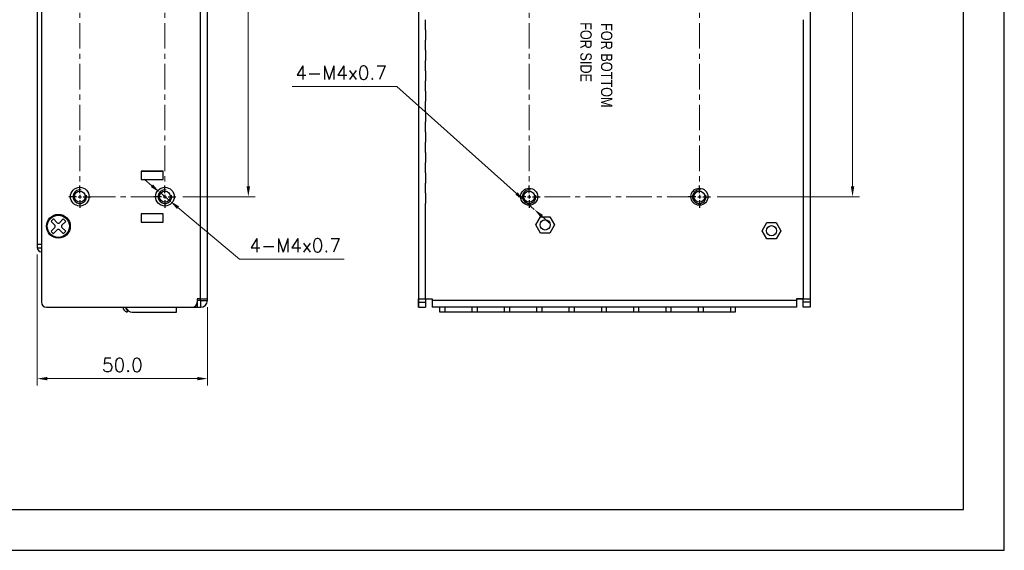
# Model space of a CAD drawing. Header units: inches. Extents: x 0 to 5108, y 0 to 2887.
# Tile 2 of 2: x 227 to 516, y 0 to 156. Entities that reach past the tile are written whole.
import ezdxf

# ---------------------------------------------------------------- set-up
doc = ezdxf.new("R2010")
doc.units = ezdxf.units.IN
doc.header["$MEASUREMENT"] = 0
doc.linetypes.add('CENTER', pattern=[0.6, 0.375, -0.075, 0.075, -0.075])
doc.linetypes.add('CENTER2', pattern=[28.574999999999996, 19.05, -3.174999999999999, 3.174999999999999, -3.174999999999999])
doc.layers.add('Center', color=1, linetype='CENTER2', lineweight=9)
doc.layers.add('Dimension', color=2, linetype='Continuous', lineweight=9)
doc.styles.add('arial', font='arial.ttf', dxfattribs={"height": 5})
doc.styles.add('ROMANS', font='romans')
doc.dimstyles.new('yutana', dxfattribs={"dimscale": 2, "dimtxt": 2, "dimasz": 1.5, "dimexe": 1, "dimexo": 1, "dimgap": 1, "dimtad": 1, "dimdec": 1, "dimzin": 0, "dimdsep": 46, "dimtxsty": 'ROMANS', "dimcen": 0, "dimadec": 0, "dimazin": 0, "dimtp": 0.01, "dimtm": 0.01, "dimtfac": 1, "dimtdec": 1, "dimtmove": 0, "dimatfit": 3, "dimfxl": 1, "dimtolj": 1, "dimtzin": 0, "dimlwd": 0, "dimlwe": 0, "dimarcsym": 0})

# ---------------------------------------------------------------- blocks, each defined once
blk = doc.blocks.new('*D7')
at = {"layer": 'Defpoints', "color": 0}
for p in [(272.6750000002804, 253.8925249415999), (293.9249999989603, 253.8925249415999), (272.6750000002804, 103.8925249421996)]:
    blk.add_point(p, dxfattribs=at)
at = {"layer": 'Dimension', "color": 0, "lineweight": 0}
for p, q in [((274.6750000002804, 253.8925249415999), (295.9249999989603, 253.8925249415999)), ((293.9249999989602, 106.8925249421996), (293.9249999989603, 250.8925249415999)), ((274.6750000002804, 103.8925249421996), (295.9249999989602, 103.8925249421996))]:
    blk.add_line(p, q, dxfattribs=at)
at = {"layer": 'Dimension', "color": 0}
for points in [[(293.4249999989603, 250.8925249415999), (294.4249999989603, 250.8925249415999), (293.9249999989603, 253.8925249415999)], [(293.4249999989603, 106.8925249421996), (294.4249999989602, 106.8925249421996), (293.9249999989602, 103.8925249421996)]]:
    blk.add_solid(points, dxfattribs=at)
at = {"layer": 'Dimension', "color": 0, "insert": (289.9249999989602, 178.8925249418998), "char_height": 4, "attachment_point": 5, "rotation": 90, "style": 'ROMANS'}
blk.add_mtext('\\A1;150.0', dxfattribs=at)
blk = doc.blocks.new('*D9')
at = {"color": 0, "lineweight": 0}
for p, q in [((265.5914402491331, 107.102481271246), (263.2913043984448, 109.0284550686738)), ((267.8915760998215, 105.1765074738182), (270.9584239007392, 102.6085424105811)), ((291.3002193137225, 85.57573761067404), (273.2585597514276, 100.6825686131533)), ((322.0621240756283, 85.57573761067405), (291.3002193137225, 85.57573761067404))]:
    blk.add_line(p, q, dxfattribs=at)
at = {"color": 0}
for points in [[(265.9124358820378, 107.4858372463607), (265.2704446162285, 106.7191252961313), (267.8915760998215, 105.1765074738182)], [(273.5795553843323, 101.065924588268), (272.937564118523, 100.2992126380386), (270.9584239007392, 102.6085424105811)]]:
    blk.add_solid(points, dxfattribs=at)
at = {"layer": 'Defpoints', "color": 0}
for p in [(267.8915760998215, 105.1765074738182), (270.9584239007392, 102.6085424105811)]:
    blk.add_point(p, dxfattribs=at)
at = {"color": 0, "insert": (307.6811716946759, 89.57573761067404), "char_height": 4, "attachment_point": 5, "style": 'ROMANS'}
blk.add_mtext('\\A1;4-M4x0.7', dxfattribs=at)
blk = doc.blocks.new('*D10')
at = {"color": 0, "lineweight": 0}
for p, q in [((306.8088059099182, 136.2895875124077), (337.5707106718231, 136.2895875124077)), ((337.5707106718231, 136.2895875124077), (372.7006717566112, 104.8218741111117)), ((377.9147313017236, 100.1513727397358), (374.9352687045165, 102.8202306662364)), ((380.1493282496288, 98.14972929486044), (382.3839251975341, 96.14808584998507))]:
    blk.add_line(p, q, dxfattribs=at)
at = {"color": 0}
for points in [[(373.0342789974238, 105.1943069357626), (372.3670645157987, 104.4494412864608), (374.9352687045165, 102.8202306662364)], [(380.4829354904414, 98.5221621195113), (379.8157210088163, 97.77729647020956), (377.9147313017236, 100.1513727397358)]]:
    blk.add_solid(points, dxfattribs=at)
at = {"layer": 'Defpoints', "color": 0}
for p in [(374.9352687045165, 102.8202306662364), (377.9147313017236, 100.1513727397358)]:
    blk.add_point(p, dxfattribs=at)
at = {"color": 0, "insert": (321.1897582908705, 140.2895875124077), "char_height": 4, "attachment_point": 5, "style": 'ROMANS'}
blk.add_mtext('\\A1;4-M4x0.7', dxfattribs=at)
blk = doc.blocks.new('*D12')
at = {"layer": 'Defpoints', "color": 0}
for p in [(429.6750000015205, 253.8925249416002), (471.4250000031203, 253.8925249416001), (429.6750000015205, 103.8925249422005)]:
    blk.add_point(p, dxfattribs=at)
at = {"layer": 'Dimension', "color": 0, "lineweight": 0}
for p, q in [((431.6750000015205, 253.8925249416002), (473.4250000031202, 253.8925249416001)), ((471.4250000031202, 106.8925249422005), (471.4250000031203, 250.8925249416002)), ((431.6750000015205, 103.8925249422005), (473.4250000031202, 103.8925249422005))]:
    blk.add_line(p, q, dxfattribs=at)
at = {"layer": 'Dimension', "color": 0}
for points in [[(470.9250000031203, 250.8925249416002), (471.9250000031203, 250.8925249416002), (471.4250000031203, 253.8925249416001)], [(470.9250000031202, 106.8925249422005), (471.9250000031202, 106.8925249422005), (471.4250000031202, 103.8925249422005)]]:
    blk.add_solid(points, dxfattribs=at)
at = {"layer": 'Dimension', "color": 0, "insert": (467.4250000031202, 178.8925249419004), "char_height": 4, "attachment_point": 5, "rotation": 90, "style": 'ROMANS'}
blk.add_mtext('\\A1;150.0', dxfattribs=at)
blk = doc.blocks.new('*D13')
at = {"layer": 'Defpoints', "color": 0}
for p in [(231.9249999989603, 88.89252494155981), (281.9249999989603, 73.39252494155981), (281.9249999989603, 50.4350786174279)]:
    blk.add_point(p, dxfattribs=at)
at = {"layer": 'Dimension', "color": 0, "lineweight": 0}
for p, q in [((231.9249999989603, 86.89252494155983), (231.9249999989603, 48.4350786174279)), ((281.9249999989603, 71.39252494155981), (281.9249999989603, 48.4350786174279)), ((234.9249999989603, 50.4350786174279), (278.9249999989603, 50.4350786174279))]:
    blk.add_line(p, q, dxfattribs=at)
at = {"layer": 'Dimension', "color": 0}
for points in [[(234.9249999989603, 50.9350786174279), (234.9249999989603, 49.93507861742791), (231.9249999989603, 50.4350786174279)], [(278.9249999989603, 50.9350786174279), (278.9249999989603, 49.93507861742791), (281.9249999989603, 50.4350786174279)]]:
    blk.add_solid(points, dxfattribs=at)
at = {"layer": 'Dimension', "color": 0, "insert": (256.9249999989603, 54.43507861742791), "char_height": 4, "attachment_point": 5, "style": 'ROMANS'}
blk.add_mtext('\\A1;50.0', dxfattribs=at)

msp = doc.modelspace()

# ---------------------------------------------------------------- linework, layer by layer
for p, q in [((233.1249999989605, 286.3925249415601), (233.1249999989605, 72.89252494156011)), ((343.9250000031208, 286.3925249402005), (343.9250000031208, 71.39252494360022)), ((458.9250000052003, 286.3925249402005), (458.9250000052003, 71.39252494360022)), ((231.9249999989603, 283.1925249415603), (231.9249999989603, 88.89252494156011)), ((281.9249999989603, 73.89252494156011), (281.9249999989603, 282.3925249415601)), ((343.9250000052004, 282.3925249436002), (343.9250000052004, 73.89252494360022)), ((458.9250000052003, 282.3925249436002), (458.9250000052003, 73.89252494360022)), ((279.9249999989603, 155.8925249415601), (279.9249999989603, 158.8925249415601)), ((279.9249999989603, 152.8925249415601), (279.9249999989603, 155.8925249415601)), ((345.9250000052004, 152.8925249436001), (345.9250000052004, 155.8925249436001)), ((456.9250000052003, 155.8925249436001), (456.9250000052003, 152.8925249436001)), ((279.9249999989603, 149.8925249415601), (279.9249999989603, 152.8925249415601)), ((345.9250000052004, 152.8925249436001), (345.9250000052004, 149.8925249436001)), ((346.0250000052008, 149.8925249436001), (346.0250000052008, 152.8925249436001)), ((456.9250000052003, 152.8925249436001), (456.9250000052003, 149.8925249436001)), ((279.9249999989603, 146.8925249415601), (279.9249999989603, 149.8925249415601)), ((345.9250000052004, 146.8925249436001), (345.9250000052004, 149.8925249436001)), ((456.9250000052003, 149.8925249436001), (456.9250000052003, 146.8925249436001)), ((279.9249999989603, 143.8925249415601), (279.9249999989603, 146.8925249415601)), ((345.9250000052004, 146.8925249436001), (345.9250000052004, 143.8925249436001)), ((346.0250000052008, 143.8925249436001), (346.0250000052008, 146.8925249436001)), ((456.9250000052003, 146.8925249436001), (456.9250000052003, 143.8925249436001)), ((279.9249999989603, 140.8925249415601), (279.9249999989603, 143.8925249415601)), ((345.9250000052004, 140.8925249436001), (345.9250000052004, 143.8925249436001)), ((456.9250000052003, 143.8925249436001), (456.9250000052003, 140.8925249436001)), ((279.9249999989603, 137.8925249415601), (279.9249999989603, 140.8925249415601)), ((345.9250000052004, 140.8925249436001), (345.9250000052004, 137.8925249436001)), ((346.0250000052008, 137.8925249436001), (346.0250000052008, 140.8925249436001)), ((456.9250000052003, 140.8925249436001), (456.9250000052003, 137.8925249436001)), ((279.9249999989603, 134.8925249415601), (279.9249999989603, 137.8925249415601)), ((345.9250000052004, 134.8925249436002), (345.9250000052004, 137.8925249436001)), ((456.9250000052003, 137.8925249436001), (456.9250000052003, 134.8925249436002)), ((279.9249999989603, 131.8925249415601), (279.9249999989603, 134.8925249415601)), ((345.9250000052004, 134.8925249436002), (345.9250000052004, 131.8925249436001)), ((346.0250000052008, 131.8925249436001), (346.0250000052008, 134.8925249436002)), ((456.9250000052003, 134.8925249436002), (456.9250000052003, 131.8925249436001)), ((279.9249999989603, 128.8925249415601), (279.9249999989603, 131.8925249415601)), ((345.9250000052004, 128.8925249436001), (345.9250000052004, 131.8925249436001)), ((456.9250000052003, 131.8925249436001), (456.9250000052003, 128.8925249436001)), ((279.9249999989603, 125.8925249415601), (279.9249999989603, 128.8925249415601)), ((345.9250000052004, 128.8925249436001), (345.9250000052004, 125.8925249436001)), ((346.0250000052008, 125.8925249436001), (346.0250000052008, 128.8925249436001)), ((456.9250000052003, 128.8925249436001), (456.9250000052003, 125.8925249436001)), ((279.9249999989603, 122.8925249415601), (279.9249999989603, 125.8925249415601)), ((345.9250000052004, 122.8925249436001), (345.9250000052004, 125.8925249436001)), ((456.9250000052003, 125.8925249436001), (456.9250000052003, 122.8925249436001)), ((279.9249999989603, 119.8925249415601), (279.9249999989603, 122.8925249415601)), ((345.9250000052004, 122.8925249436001), (345.9250000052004, 119.8925249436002)), ((346.0250000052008, 119.8925249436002), (346.0250000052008, 122.8925249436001)), ((456.9250000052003, 122.8925249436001), (456.9250000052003, 119.8925249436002)), ((279.9249999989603, 116.8925249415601), (279.9249999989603, 119.8925249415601)), ((345.9250000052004, 116.8925249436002), (345.9250000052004, 119.8925249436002)), ((456.9250000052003, 119.8925249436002), (456.9250000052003, 116.8925249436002)), ((279.9249999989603, 113.8925249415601), (279.9249999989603, 116.8925249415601)), ((345.9250000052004, 116.8925249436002), (345.9250000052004, 113.8925249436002)), ((346.0250000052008, 113.8925249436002), (346.0250000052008, 116.8925249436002)), ((456.9250000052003, 116.8925249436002), (456.9250000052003, 113.8925249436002)), ((279.9249999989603, 110.8925249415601), (279.9249999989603, 113.8925249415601)), ((345.9250000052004, 110.8925249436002), (345.9250000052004, 113.8925249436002)), ((456.9250000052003, 113.8925249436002), (456.9250000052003, 110.8925249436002)), ((268.9249999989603, 111.3925249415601), (262.4249999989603, 111.3925249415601)), ((262.4249999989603, 111.3925249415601), (262.4249999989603, 108.8925249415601)), ((262.4249999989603, 111.3425249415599), (268.9249999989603, 111.3425249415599)), ((268.9249999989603, 108.8925249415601), (268.9249999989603, 111.3925249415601)), ((279.9249999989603, 107.8925249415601), (279.9249999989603, 110.8925249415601)), ((345.9250000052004, 110.8925249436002), (345.9250000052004, 107.8925249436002)), ((346.0250000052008, 107.8925249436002), (346.0250000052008, 110.8925249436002)), ((456.9250000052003, 110.8925249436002), (456.9250000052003, 107.8925249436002)), ((244.4250000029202, 104.8925249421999), (244.4250000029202, 107.1425249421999)), ((262.4249999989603, 108.8925249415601), (268.9249999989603, 108.8925249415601)), ((269.4250000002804, 104.8925249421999), (269.4250000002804, 107.1425249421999)), ((279.9249999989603, 104.8925249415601), (279.9249999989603, 107.8925249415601)), ((345.9250000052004, 104.8925249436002), (345.9250000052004, 107.8925249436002)), ((376.4250000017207, 104.8925249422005), (376.4250000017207, 107.1425249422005)), ((426.4250000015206, 104.8925249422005), (426.4250000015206, 107.1425249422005)), ((456.9250000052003, 107.8925249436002), (456.9250000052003, 104.8925249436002)), ((244.4250000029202, 104.8925249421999), (244.4250000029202, 106.3925249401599)), ((244.4250000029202, 104.3925249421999), (244.4250000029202, 103.3925249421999)), ((244.4250000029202, 104.3925249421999), (244.4250000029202, 103.3925249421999)), ((269.4250000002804, 104.8925249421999), (269.4250000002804, 106.3925249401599)), ((269.4250000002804, 104.3925249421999), (269.4250000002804, 103.3925249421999)), ((269.4250000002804, 104.3925249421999), (269.4250000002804, 103.3925249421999)), ((279.9249999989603, 101.8925249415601), (279.9249999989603, 104.8925249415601)), ((345.9250000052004, 104.8925249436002), (345.9250000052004, 101.8925249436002)), ((376.4250000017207, 104.8925249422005), (376.4250000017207, 106.3925249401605)), ((376.4250000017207, 104.3925249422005), (376.4250000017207, 103.3925249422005)), ((376.4250000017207, 104.3925249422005), (376.4250000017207, 103.3925249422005)), ((426.4250000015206, 104.8925249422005), (426.4250000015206, 106.3925249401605)), ((426.4250000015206, 104.3925249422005), (426.4250000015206, 103.3925249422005)), ((426.4250000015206, 104.3925249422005), (426.4250000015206, 103.3925249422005)), ((456.9250000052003, 104.8925249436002), (456.9250000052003, 101.8925249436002)), ((243.4250000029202, 103.8925249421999), (241.1750000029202, 103.8925249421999)), ((243.4250000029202, 103.8925249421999), (241.9250000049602, 103.8925249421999)), ((243.9250000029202, 103.8925249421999), (244.9250000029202, 103.8925249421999)), ((243.9250000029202, 103.8925249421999), (244.9250000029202, 103.8925249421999)), ((244.4250000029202, 102.8925249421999), (244.4250000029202, 101.3925249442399)), ((244.4250000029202, 102.8925249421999), (244.4250000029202, 100.6425249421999)), ((245.4250000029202, 103.8925249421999), (246.9250000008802, 103.8925249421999)), ((245.4250000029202, 103.8925249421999), (247.6750000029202, 103.8925249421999)), ((268.4250000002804, 103.8925249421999), (266.1750000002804, 103.8925249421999)), ((268.4250000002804, 103.8925249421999), (266.9250000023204, 103.8925249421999)), ((268.9250000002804, 103.8925249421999), (269.9250000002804, 103.8925249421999)), ((268.9250000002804, 103.8925249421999), (269.9250000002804, 103.8925249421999)), ((269.4250000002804, 102.8925249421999), (269.4250000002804, 101.3925249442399)), ((269.4250000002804, 102.8925249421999), (269.4250000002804, 100.6425249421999)), ((270.4250000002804, 103.8925249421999), (271.9249999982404, 103.8925249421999)), ((270.4250000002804, 103.8925249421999), (272.6750000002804, 103.8925249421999)), ((279.9249999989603, 73.89252494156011), (279.9249999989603, 101.8925249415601)), ((345.9250000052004, 73.89252494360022), (345.9250000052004, 101.8925249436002)), ((375.4250000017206, 103.8925249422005), (373.1750000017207, 103.8925249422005)), ((375.4250000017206, 103.8925249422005), (373.9250000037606, 103.8925249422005)), ((375.9250000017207, 103.8925249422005), (376.9250000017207, 103.8925249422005)), ((375.9250000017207, 103.8925249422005), (376.9250000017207, 103.8925249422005)), ((376.4250000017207, 102.8925249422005), (376.4250000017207, 101.3925249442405)), ((376.4250000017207, 102.8925249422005), (376.4250000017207, 100.6425249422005)), ((377.4250000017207, 103.8925249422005), (378.9249999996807, 103.8925249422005)), ((377.4250000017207, 103.8925249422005), (379.6750000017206, 103.8925249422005)), ((425.4250000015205, 103.8925249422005), (423.1750000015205, 103.8925249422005)), ((425.4250000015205, 103.8925249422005), (423.9250000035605, 103.8925249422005)), ((425.9250000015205, 103.8925249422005), (426.9250000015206, 103.8925249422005)), ((425.9250000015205, 103.8925249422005), (426.9250000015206, 103.8925249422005)), ((426.4250000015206, 102.8925249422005), (426.4250000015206, 101.3925249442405)), ((426.4250000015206, 102.8925249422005), (426.4250000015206, 100.6425249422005)), ((427.4250000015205, 103.8925249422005), (428.9249999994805, 103.8925249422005)), ((427.4250000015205, 103.8925249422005), (429.6750000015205, 103.8925249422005)), ((456.9250000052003, 101.8925249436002), (456.9250000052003, 73.89252494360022)), ((268.9249999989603, 98.89252494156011), (262.4249999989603, 98.89252494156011)), ((262.4249999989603, 98.89252494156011), (262.4249999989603, 96.39252494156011)), ((268.9249999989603, 96.39252494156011), (268.9249999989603, 98.89252494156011)), ((237.0643398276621, 95.54607833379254), (235.9672847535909, 96.64313340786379)), ((237.7714466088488, 96.2531851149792), (236.6743915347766, 97.35024018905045)), ((238.4785533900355, 96.2531851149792), (239.5756084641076, 97.35024018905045)), ((239.1856601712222, 95.54607833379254), (240.2827152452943, 96.64313340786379)), ((262.4249999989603, 96.39252494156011), (268.9249999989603, 96.39252494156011)), ((378.3537198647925, 95.5925249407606), (379.7393599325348, 97.99252394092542)), ((379.7393599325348, 93.19252594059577), (378.3537198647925, 95.5925249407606)), ((379.7393599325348, 97.99252394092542), (382.5106400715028, 97.99252394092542)), ((382.5106400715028, 97.99252394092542), (383.8962801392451, 95.5925249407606)), ((383.8962801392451, 95.5925249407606), (382.5106400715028, 93.19252594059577)), ((444.8537198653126, 93.89252494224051), (446.239359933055, 96.29252394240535)), ((446.239359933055, 96.29252394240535), (449.010640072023, 96.29252394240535)), ((449.010640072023, 96.29252394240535), (450.3962801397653, 93.89252494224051)), ((237.0643398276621, 94.83897155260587), (235.9672847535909, 93.7419164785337)), ((237.7714466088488, 94.1318647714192), (236.6743915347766, 93.03480969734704)), ((238.4785533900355, 94.1318647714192), (239.5756084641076, 93.03480969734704)), ((239.1856601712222, 94.83897155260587), (240.2827152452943, 93.7419164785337)), ((382.5106400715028, 93.19252594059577), (379.7393599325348, 93.19252594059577)), ((446.239359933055, 91.4925259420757), (444.8537198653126, 93.89252494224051)), ((450.3962801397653, 93.89252494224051), (449.010640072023, 91.4925259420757)), ((233.1249999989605, 89.8925249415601), (231.9249999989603, 89.8925249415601)), ((449.010640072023, 91.4925259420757), (446.239359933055, 91.4925259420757)), ((231.9249999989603, 88.89252494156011), (233.1249999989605, 88.89252494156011)), ((279.9249999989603, 73.89252494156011), (278.9249999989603, 73.89252494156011)), ((278.9249999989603, 73.89252494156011), (278.9249999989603, 71.39252494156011)), ((279.9249999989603, 73.39252494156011), (278.9249999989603, 73.39252494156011)), ((279.9249999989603, 73.89252494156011), (281.9249999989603, 73.89252494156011)), ((279.9249999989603, 73.39252494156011), (279.9249999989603, 73.89252494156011)), ((279.9249999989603, 73.39252494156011), (281.9249999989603, 73.39252494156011)), ((279.9249999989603, 73.39252494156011), (279.9249999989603, 71.39252494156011)), ((281.9249999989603, 73.39252494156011), (281.9249999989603, 73.89252494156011)), ((343.9250000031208, 73.89252494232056), (347.9250000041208, 73.89252494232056)), ((343.9250000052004, 73.89252494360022), (345.9250000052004, 73.89252494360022)), ((343.9250000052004, 71.39252494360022), (343.9250000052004, 73.89252494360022)), ((343.9250000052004, 72.89252494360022), (345.9250000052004, 72.89252494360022)), ((345.9250000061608, 73.89252494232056), (345.9250000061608, 71.39252494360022)), ((345.9250000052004, 73.89252494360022), (347.9250000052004, 73.89252494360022)), ((345.9250000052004, 73.89252494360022), (345.9250000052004, 71.39252494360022)), ((347.9250000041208, 73.89252494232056), (347.9250000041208, 71.39252494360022)), ((347.9250000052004, 73.89252494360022), (347.9250000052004, 71.39252494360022)), ((454.9250000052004, 73.39252494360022), (347.9250000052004, 73.39252494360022)), ((454.9250000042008, 73.89252494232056), (454.9250000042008, 71.39252494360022)), ((454.9250000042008, 73.89252494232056), (458.9250000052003, 73.89252494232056)), ((456.9250000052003, 73.89252494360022), (454.9250000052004, 73.89252494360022)), ((454.9250000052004, 73.89252494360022), (454.9250000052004, 71.39252494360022)), ((456.9250000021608, 71.39252494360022), (456.9250000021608, 73.89252494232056)), ((456.9250000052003, 73.89252494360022), (458.9250000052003, 73.89252494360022)), ((456.9250000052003, 71.39252494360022), (456.9250000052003, 73.89252494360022)), ((458.9250000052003, 72.89252494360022), (456.9250000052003, 72.89252494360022)), ((458.9250000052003, 73.89252494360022), (458.9250000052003, 71.39252494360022)), ((234.6249999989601, 71.39252494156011), (279.9249999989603, 71.39252494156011)), ((259.8249999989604, 70.00747485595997), (272.8249999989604, 70.00747485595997)), ((272.8249999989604, 70.00747485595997), (272.8249999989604, 71.39252494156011)), ((343.9250000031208, 71.39252494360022), (345.9250000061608, 71.39252494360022)), ((343.9250000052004, 71.39252494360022), (345.9250000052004, 71.39252494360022)), ((454.9250000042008, 71.39252494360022), (347.9250000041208, 71.39252494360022)), ((454.9250000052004, 71.39252494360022), (347.9250000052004, 71.39252494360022)), ((350.2250000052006, 70.00747485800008), (350.2250000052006, 71.39252494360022)), ((436.9250000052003, 70.00747485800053), (350.2250000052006, 70.00747485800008)), ((351.6250000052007, 71.39252494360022), (351.6250000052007, 70.00747485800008)), ((359.6250000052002, 71.39252494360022), (359.6250000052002, 70.00747485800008)), ((361.1250000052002, 71.39252494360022), (361.1250000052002, 70.00747485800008)), ((369.1250000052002, 71.39252494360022), (369.1250000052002, 70.00747485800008)), ((370.6250000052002, 71.39252494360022), (370.6250000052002, 70.00747485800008)), ((378.6250000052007, 71.39252494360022), (378.6250000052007, 70.00747485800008)), ((380.1250000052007, 71.39252494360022), (380.1250000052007, 70.00747485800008)), ((388.1250000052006, 71.39252494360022), (388.1250000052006, 70.00747485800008)), ((389.6250000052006, 71.39252494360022), (389.6250000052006, 70.00747485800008)), ((397.6250000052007, 71.39252494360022), (397.6250000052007, 70.00747485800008)), ((399.0250000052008, 71.39252494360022), (399.0250000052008, 70.00747485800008)), ((399.0250000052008, 71.39252494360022), (399.0250000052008, 70.00747485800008)), ((407.0250000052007, 71.39252494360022), (407.0250000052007, 70.00747485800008)), ((408.5250000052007, 71.39252494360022), (408.5250000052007, 70.00747485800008)), ((416.5250000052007, 71.39252494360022), (416.5250000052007, 70.00747485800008)), ((418.0250000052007, 71.39252494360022), (418.0250000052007, 70.00747485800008)), ((426.0250000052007, 71.39252494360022), (426.0250000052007, 70.00747485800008)), ((427.5250000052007, 71.39252494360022), (427.5250000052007, 70.00747485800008)), ((435.5250000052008, 71.39252494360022), (435.5250000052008, 70.00747485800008)), ((436.9250000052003, 71.39252494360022), (436.9250000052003, 70.00747485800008)), ((436.9250000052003, 71.39252494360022), (436.9250000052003, 70.00747485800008)), ((458.9250000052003, 71.39252494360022), (456.9250000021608, 71.39252494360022)), ((458.9250000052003, 71.39252494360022), (456.9250000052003, 71.39252494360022))]:
    msp.add_line(p, q)
at = {"ltscale": 5}
for points in [[(0, 0), (516, 0), (516, 356.4), (0, 356.4)], [(12, 12), (504, 12), (504, 344.4), (12, 344.4)]]:
    msp.add_lwpolyline(points, close=True, dxfattribs=at)
for centre, radius in [((244.4250000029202, 103.8925249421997), 2.75), ((244.4250000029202, 103.8925249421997), 1.606346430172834), ((269.4250000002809, 103.8925249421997), 2.75), ((269.4250000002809, 103.8925249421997), 1.606346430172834), ((376.4250000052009, 103.8925249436), 2.499978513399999), ((376.4250000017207, 103.8925249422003), 1.606346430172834), ((426.4250000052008, 103.8925249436), 2.499978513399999), ((426.425000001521, 103.8925249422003), 1.606346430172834), ((238.1249999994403, 95.19252494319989), 3.500000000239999), ((238.1249999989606, 95.19252494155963), 3.5), ((238.1249999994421, 95.19252494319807), 3.25), ((381.1250000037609, 95.59252494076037), 1.50000000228), ((447.6250000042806, 93.89252494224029), 1.50000000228)]:
    msp.add_circle(centre, radius)
for centre, radius, start, end in [((244.4250000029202, 103.8925249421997), 2, 78.02692940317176, 14.1877452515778), ((269.4250000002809, 103.8925249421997), 2, 78.02692940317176, 14.1877452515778), ((376.4250000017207, 103.8925249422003), 2, 78.02692940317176, 14.1877452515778), ((426.425000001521, 103.8925249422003), 2, 78.02692940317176, 14.1877452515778), ((238.1249999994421, 95.19252494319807), 2.599999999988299, 123.9125107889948, 146.0874892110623), ((238.1249999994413, 95.19252494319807), 2.599999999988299, 123.9125107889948, 146.0874892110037), ((236.7107864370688, 95.19252494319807), 0.5, 314.9999999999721, 45.00000000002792), ((238.1249999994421, 96.6067385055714), 0.5, 225.0000000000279, 314.9999999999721), ((239.5392135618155, 95.19252494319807), 0.5, 134.999999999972, 224.9999999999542), ((238.1249999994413, 95.19252494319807), 2.599999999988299, 33.9125107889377, 56.08748921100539), ((238.1249999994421, 95.19252494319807), 2.599999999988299, 213.9125107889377, 236.0874892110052), ((238.1249999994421, 93.77831138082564), 0.5, 44.99999999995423, 134.999999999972), ((238.1249999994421, 95.19252494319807), 2.599999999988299, 303.9125107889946, 326.0874892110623), ((233.1249999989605, 88.89252494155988), 1.199999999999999, 180, 270), ((234.6249999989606, 72.89252494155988), 1.5, 180, 270), ((277.4249999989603, 72.89252494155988), 1.5, 270, 0), ((279.9250000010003, 73.39252494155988), 1.999999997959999, 270, 0), ((279.9249999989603, 73.39252494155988), 2, 270, 0), ((259.0226398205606, 71.8060451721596), 1.997639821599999, 191.9602266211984, 242.4437981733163), ((259.8238978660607, 71.80861652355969), 2, 192.1039272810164, 224.0108515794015), ((259.8249999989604, 72.00747485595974), 2, 198.0253468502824, 270), ((258.2108338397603, 70.25030818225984), 0.2428331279, 242.4437981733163, 44.01085158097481)]:
    msp.add_arc(centre, radius, start, end)
at = {"layer": 'Center', "color": 7, "linetype": 'CENTER', "ltscale": 20}
for p, q in [((244.4249999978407, 250.8925249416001), (244.4249999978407, 105.8925249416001)), ((269.4250000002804, 250.8925249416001), (269.4250000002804, 105.8925249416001)), ((376.4250000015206, 250.8925249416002), (376.4250000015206, 105.8925249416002)), ((426.4250000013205, 250.8925249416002), (426.4250000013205, 105.8925249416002)), ((266.9250000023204, 103.8925249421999), (246.9249999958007, 103.8925249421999)), ((424.4250000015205, 103.8925249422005), (378.9250000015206, 103.8925249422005))]:
    msp.add_line(p, q, dxfattribs=at)

# ---------------------------------------------------------------- texts
at = {"style": 'arial', "width": 0.8}
for s, p in [('FOR SIDE', (391.4614250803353, 155.1680003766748)), ('FOR BOTTOM', (397.5267454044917, 154.8971924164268))]:
    msp.add_text(s, height=3.3332, rotation=270, dxfattribs=at).set_placement(p)

# ---------------------------------------------------------------- dimensions: what is measured, and where the dimension line sits
for p1, p2, picture, middle in [((377.9147313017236, 100.1513727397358), (374.9352687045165, 102.8202306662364), '*D10', (321.1897582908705, 136.2895875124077)), ((267.8915760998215, 105.1765074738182), (270.9584239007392, 102.6085424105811), '*D9', (307.6811716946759, 85.57573761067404))]:
    dim = msp.add_diameter_dim_2p(p1=p1, p2=p2, text='4-M4x0.7', dimstyle='yutana', override={"dimtoh": 1})
    dim.commit()
    dim.dimension.update_dxf_attribs({"geometry": picture, "text_midpoint": middle, "dimtype": 163})
at = {"layer": 'Dimension', "color": 7}
for base, p1, p2, picture, middle in [((293.9249999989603, 253.8925249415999), (272.6750000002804, 103.8925249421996), (272.6750000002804, 253.8925249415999), '*D7', (289.9249999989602, 178.8925249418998)), ((471.4250000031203, 253.8925249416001), (429.6750000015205, 103.8925249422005), (429.6750000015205, 253.8925249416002), '*D12', (467.4250000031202, 178.8925249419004))]:
    dim = msp.add_linear_dim(base=base, p1=p1, p2=p2, angle=90, dimstyle='yutana', override={"dimscale": 2, "dimasz": 1.5}, dxfattribs=at)
    dim.commit()
    dim.dimension.update_dxf_attribs({"geometry": picture, "text_midpoint": middle})
dim = msp.add_linear_dim(base=(281.9249999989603, 50.4350786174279), p1=(231.9249999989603, 88.89252494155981), p2=(281.9249999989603, 73.39252494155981), dimstyle='yutana', dxfattribs=at)
dim.commit()
dim.dimension.update_dxf_attribs({"geometry": '*D13', "text_midpoint": (256.9249999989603, 54.43507861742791)})

doc.saveas('drawing.dxf')
